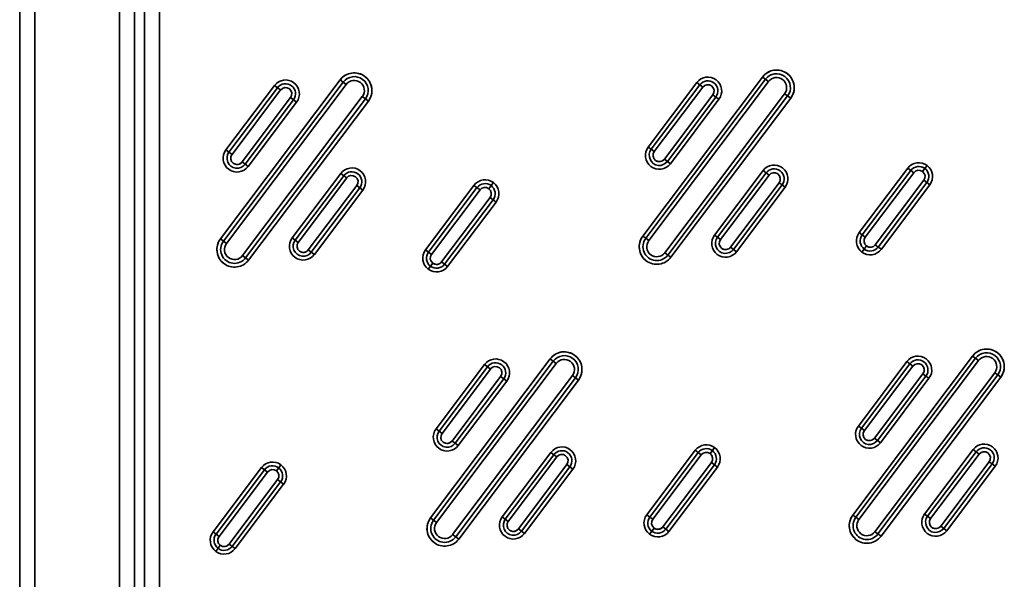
# Model space of a CAD drawing. Extents: x 234 to 1592, y -128 to 1769.
# Tile 5 of 10: x 234 to 625, y 368 to 590. Entities that reach past the tile are written whole.
import ezdxf

# ---------------------------------------------------------------- set-up
doc = ezdxf.new("R2010")
doc.units = 0
doc.layers.get('0').update_dxf_attribs({"lineweight": 13})

# ---------------------------------------------------------------- blocks, each defined once
blk = doc.blocks.new('BLOCK24')
at = {"color": 7, "lineweight": 35}
for p, q in [((-165, 725), (-165, -155)), ((-165, -155), (-165, 725)), ((-159, -155), (-159, 725)), ((-159, 725), (-159, -155)), ((-125.4, -79.57), (-125.4, 649.57)), ((-125.4, 649.57), (-125.4, -79.57)), ((-119.42, 649.57), (-119.42, -79.57)), ((-119.42, -79.57), (-119.42, 649.57)), ((-115.48, 645.63), (-115.48, -75.63)), ((-115.48, 645.63), (-115.48, -75.63)), ((-109.5, -75.63), (-109.5, 645.63)), ((-109.5, 645.63), (-109.5, -75.63)), ((-37.8, 430.34), (-85.33, 367.24)), ((-85.33, 367.24), (-37.8, 430.34)), ((129.8, 431.47), (82.27, 368.36)), ((82.27, 368.36), (129.8, 431.47)), ((83.47, 367.46), (130.99, 430.57)), ((130.99, 430.57), (83.47, 367.46)), ((-84.13, 366.33), (-36.61, 429.44)), ((-36.61, 429.44), (-84.13, 366.33)), ((-63.89, 428.12), (-83.14, 402.56)), ((-83.14, 402.56), (-63.89, 428.12)), ((-82.93, 365.43), (-35.41, 428.54)), ((-35.41, 428.54), (-82.93, 365.43)), ((-81.94, 401.66), (-62.69, 427.22)), ((-62.69, 427.22), (-81.94, 401.66)), ((-80.74, 400.75), (-61.49, 426.32)), ((-61.49, 426.32), (-80.74, 400.75)), ((103.71, 429.25), (84.46, 403.69)), ((84.46, 403.69), (103.71, 429.25)), ((84.67, 366.56), (132.19, 429.66)), ((132.19, 429.66), (84.67, 366.56)), ((85.66, 402.78), (104.91, 428.35)), ((104.91, 428.35), (85.66, 402.78)), ((86.86, 401.88), (106.11, 427.44)), ((106.11, 427.44), (86.86, 401.88)), ((-57.5, 423.31), (-76.75, 397.75)), ((-76.75, 397.75), (-57.5, 423.31)), ((-29.02, 423.72), (-76.54, 360.62)), ((-76.54, 360.62), (-29.02, 423.72)), ((-56.3, 422.41), (-75.55, 396.84)), ((-75.55, 396.84), (-56.3, 422.41)), ((-27.82, 422.82), (-75.35, 359.72)), ((-75.35, 359.72), (-27.82, 422.82)), ((110.1, 424.43), (90.85, 398.87)), ((90.85, 398.87), (110.1, 424.43)), ((138.58, 424.85), (91.06, 361.75)), ((91.06, 361.75), (138.58, 424.85)), ((111.3, 423.53), (92.05, 397.97)), ((92.05, 397.97), (111.3, 423.53)), ((139.78, 423.95), (92.25, 360.84)), ((92.25, 360.84), (139.78, 423.95)), ((93.25, 397.07), (112.5, 422.63)), ((112.5, 422.63), (93.25, 397.07)), ((93.45, 359.94), (140.98, 423.05)), ((140.98, 423.05), (93.45, 359.94)), ((-74.35, 395.94), (-55.1, 421.5)), ((-55.1, 421.5), (-74.35, 395.94)), ((-74.15, 358.81), (-26.62, 421.92)), ((-26.62, 421.92), (-74.15, 358.81)), ((187.43, 395.29), (168.18, 369.73)), ((168.18, 369.73), (187.43, 395.29)), ((-37.6, 393.21), (-56.85, 367.65)), ((-56.85, 367.65), (-37.6, 393.21)), ((-55.65, 366.75), (-36.4, 392.31)), ((-36.4, 392.31), (-55.65, 366.75)), ((-54.45, 365.85), (-35.2, 391.41)), ((-35.2, 391.41), (-54.45, 365.85)), ((130, 394.34), (110.75, 368.78)), ((110.75, 368.78), (130, 394.34)), ((111.95, 367.88), (131.2, 393.44)), ((131.2, 393.44), (111.95, 367.88)), ((113.15, 366.97), (132.4, 392.54)), ((132.4, 392.54), (113.15, 366.97)), ((169.37, 368.83), (188.63, 394.39)), ((188.63, 394.39), (169.37, 368.83)), ((170.57, 367.92), (189.82, 393.49)), ((189.82, 393.49), (170.57, 367.92)), ((-31.21, 388.4), (-50.46, 362.84)), ((-50.46, 362.84), (-31.21, 388.4)), ((-30.01, 387.5), (-49.26, 361.94)), ((-49.26, 361.94), (-30.01, 387.5)), ((15.29, 388.48), (-3.96, 362.91)), ((-3.96, 362.91), (15.29, 388.48)), ((-2.76, 362.01), (16.49, 387.57)), ((16.49, 387.57), (-2.76, 362.01)), ((136.39, 389.53), (117.14, 363.97)), ((117.14, 363.97), (136.39, 389.53)), ((137.59, 388.63), (118.34, 363.06)), ((118.34, 363.06), (137.59, 388.63)), ((119.54, 362.16), (138.79, 387.72)), ((138.79, 387.72), (119.54, 362.16)), ((193.82, 390.48), (174.57, 364.92)), ((174.57, 364.92), (193.82, 390.48)), ((195.02, 389.57), (175.76, 364.01)), ((175.76, 364.01), (195.02, 389.57)), ((176.96, 363.11), (196.21, 388.67)), ((196.21, 388.67), (176.96, 363.11)), ((-48.06, 361.03), (-28.81, 386.6)), ((-28.81, 386.6), (-48.06, 361.03)), ((-1.56, 361.11), (17.69, 386.67)), ((17.69, 386.67), (-1.56, 361.11)), ((21.68, 383.66), (2.43, 358.1)), ((2.43, 358.1), (21.68, 383.66)), ((22.88, 382.76), (3.63, 357.2)), ((3.63, 357.2), (22.88, 382.76)), ((4.83, 356.3), (24.08, 381.86)), ((24.08, 381.86), (4.83, 356.3)), ((213.17, 320.76), (165.65, 257.66)), ((165.65, 257.66), (213.17, 320.76)), ((45.57, 319.64), (-1.95, 256.53)), ((-1.95, 256.53), (45.57, 319.64)), ((-0.76, 255.63), (46.77, 318.73)), ((46.77, 318.73), (-0.76, 255.63)), ((19.49, 317.42), (0.24, 291.85)), ((0.24, 291.85), (19.49, 317.42)), ((0.44, 254.73), (47.97, 317.83)), ((47.97, 317.83), (0.44, 254.73)), ((166.84, 256.76), (214.37, 319.86)), ((214.37, 319.86), (166.84, 256.76)), ((187.09, 318.54), (167.84, 292.98)), ((167.84, 292.98), (187.09, 318.54)), ((168.04, 255.85), (215.57, 318.96)), ((215.57, 318.96), (168.04, 255.85)), ((169.03, 292.08), (188.29, 317.64)), ((188.29, 317.64), (169.03, 292.08)), ((170.23, 291.18), (189.48, 316.74)), ((189.48, 316.74), (170.23, 291.18)), ((1.43, 290.95), (20.69, 316.51)), ((20.69, 316.51), (1.43, 290.95)), ((2.63, 290.05), (21.88, 315.61)), ((21.88, 315.61), (2.63, 290.05)), ((54.36, 313.02), (6.83, 249.91)), ((6.83, 249.91), (54.36, 313.02)), ((193.48, 313.73), (174.23, 288.17)), ((174.23, 288.17), (193.48, 313.73)), ((221.96, 314.15), (174.43, 251.04)), ((174.43, 251.04), (221.96, 314.15)), ((194.68, 312.83), (175.42, 287.27)), ((175.42, 287.27), (194.68, 312.83)), ((223.16, 313.24), (175.63, 250.14)), ((175.63, 250.14), (223.16, 313.24)), ((25.88, 312.6), (6.63, 287.04)), ((6.63, 287.04), (25.88, 312.6)), ((27.08, 311.7), (7.83, 286.14)), ((7.83, 286.14), (27.08, 311.7)), ((55.56, 312.12), (8.03, 249.01)), ((8.03, 249.01), (55.56, 312.12)), ((9.02, 285.24), (28.27, 310.8)), ((28.27, 310.8), (9.02, 285.24)), ((9.23, 248.11), (56.76, 311.21)), ((56.76, 311.21), (9.23, 248.11)), ((176.62, 286.36), (195.87, 311.93)), ((195.87, 311.93), (176.62, 286.36)), ((176.83, 249.24), (224.35, 312.34)), ((224.35, 312.34), (176.83, 249.24)), ((45.78, 282.51), (26.53, 256.95)), ((26.53, 256.95), (45.78, 282.51)), ((27.72, 256.05), (46.98, 281.61)), ((46.98, 281.61), (27.72, 256.05)), ((103.11, 283.34), (83.86, 257.77)), ((83.86, 257.77), (103.11, 283.34)), ((85.06, 256.87), (104.31, 282.43)), ((104.31, 282.43), (85.06, 256.87)), ((86.26, 255.97), (105.51, 281.53)), ((105.51, 281.53), (86.26, 255.97)), ((213.38, 283.64), (194.13, 258.07)), ((194.13, 258.07), (213.38, 283.64)), ((195.32, 257.17), (214.58, 282.73)), ((214.58, 282.73), (195.32, 257.17)), ((196.52, 256.27), (215.77, 281.83)), ((215.77, 281.83), (196.52, 256.27)), ((28.92, 255.14), (48.17, 280.7)), ((48.17, 280.7), (28.92, 255.14)), ((52.17, 277.7), (32.92, 252.13)), ((32.92, 252.13), (52.17, 277.7)), ((109.5, 278.52), (90.25, 252.96)), ((90.25, 252.96), (109.5, 278.52)), ((110.7, 277.62), (91.45, 252.06)), ((91.45, 252.06), (110.7, 277.62)), ((219.77, 278.82), (200.52, 253.26)), ((200.52, 253.26), (219.77, 278.82)), ((220.97, 277.92), (201.71, 252.36)), ((201.71, 252.36), (220.97, 277.92)), ((-69.02, 276.52), (-88.27, 250.96)), ((-88.27, 250.96), (-69.02, 276.52)), ((-87.08, 250.06), (-67.83, 275.62)), ((-67.83, 275.62), (-87.08, 250.06)), ((-85.88, 249.15), (-66.63, 274.72)), ((-66.63, 274.72), (-85.88, 249.15)), ((53.37, 276.79), (34.11, 251.23)), ((34.11, 251.23), (53.37, 276.79)), ((35.31, 250.33), (54.56, 275.89)), ((54.56, 275.89), (35.31, 250.33)), ((92.65, 251.16), (111.9, 276.72)), ((111.9, 276.72), (92.65, 251.16)), ((202.91, 251.46), (222.16, 277.02)), ((222.16, 277.02), (202.91, 251.46)), ((-62.63, 271.71), (-81.88, 246.15)), ((-81.88, 246.15), (-62.63, 271.71)), ((-61.43, 270.81), (-80.69, 245.24)), ((-80.69, 245.24), (-61.43, 270.81)), ((-79.49, 244.34), (-60.24, 269.9)), ((-60.24, 269.9), (-79.49, 244.34))]:
    blk.add_line(p, q, dxfattribs=at)
at = {"color": 7, "lineweight": 35, "ltscale": 0.0375}
for p, q in [((-37.8, 430.34), (-36.61, 429.44)), ((-36.61, 429.44), (-37.8, 430.34)), ((129.8, 431.47), (130.99, 430.57)), ((130.99, 430.57), (129.8, 431.47)), ((130.99, 430.57), (132.19, 429.66)), ((130.99, 430.57), (132.19, 429.66)), ((-63.89, 428.12), (-62.69, 427.22)), ((-62.69, 427.22), (-63.89, 428.12)), ((-62.69, 427.22), (-61.49, 426.32)), ((-62.69, 427.22), (-61.49, 426.32)), ((-36.61, 429.44), (-35.41, 428.54)), ((-36.61, 429.44), (-35.41, 428.54)), ((103.71, 429.25), (104.91, 428.35)), ((104.91, 428.35), (103.71, 429.25)), ((104.91, 428.35), (106.11, 427.44)), ((104.91, 428.35), (106.11, 427.44)), ((-57.5, 423.31), (-56.3, 422.41)), ((-57.5, 423.31), (-56.3, 422.41)), ((-56.3, 422.41), (-55.1, 421.5)), ((-55.1, 421.5), (-56.3, 422.41)), ((-29.02, 423.72), (-27.82, 422.82)), ((-29.02, 423.72), (-27.82, 422.82)), ((-27.82, 422.82), (-26.62, 421.92)), ((-26.62, 421.92), (-27.82, 422.82)), ((110.1, 424.43), (111.3, 423.53)), ((110.1, 424.43), (111.3, 423.53)), ((111.3, 423.53), (112.5, 422.63)), ((112.5, 422.63), (111.3, 423.53)), ((138.58, 424.85), (139.78, 423.95)), ((138.58, 424.85), (139.78, 423.95)), ((139.78, 423.95), (140.98, 423.05)), ((140.98, 423.05), (139.78, 423.95)), ((-81.94, 401.66), (-83.14, 402.56)), ((-83.14, 402.56), (-81.94, 401.66)), ((85.66, 402.78), (84.46, 403.69)), ((84.46, 403.69), (85.66, 402.78)), ((86.86, 401.88), (85.66, 402.78)), ((86.86, 401.88), (85.66, 402.78)), ((-80.74, 400.75), (-81.94, 401.66)), ((-80.74, 400.75), (-81.94, 401.66)), ((92.05, 397.97), (90.85, 398.87)), ((92.05, 397.97), (90.85, 398.87)), ((-75.55, 396.84), (-76.75, 397.75)), ((-75.55, 396.84), (-76.75, 397.75)), ((-75.55, 396.84), (-74.35, 395.94)), ((-74.35, 395.94), (-75.55, 396.84)), ((92.05, 397.97), (93.25, 397.07)), ((93.25, 397.07), (92.05, 397.97)), ((188.63, 394.39), (187.43, 395.29)), ((187.43, 395.29), (188.63, 394.39)), ((194.23, 395.18), (193.32, 393.98)), ((193.32, 393.98), (194.23, 395.18)), ((195.13, 396.37), (194.23, 395.18)), ((194.23, 395.18), (195.13, 396.37)), ((-37.6, 393.21), (-36.4, 392.31)), ((-36.4, 392.31), (-37.6, 393.21)), ((-36.4, 392.31), (-35.2, 391.41)), ((-36.4, 392.31), (-35.2, 391.41)), ((130, 394.34), (131.2, 393.44)), ((131.2, 393.44), (130, 394.34)), ((131.2, 393.44), (132.4, 392.54)), ((131.2, 393.44), (132.4, 392.54)), ((188.63, 394.39), (189.82, 393.49)), ((188.63, 394.39), (189.82, 393.49)), ((-31.21, 388.4), (-30.01, 387.5)), ((-31.21, 388.4), (-30.01, 387.5)), ((-30.01, 387.5), (-28.81, 386.6)), ((-28.81, 386.6), (-30.01, 387.5)), ((16.49, 387.57), (15.29, 388.48)), ((15.29, 388.48), (16.49, 387.57)), ((16.49, 387.57), (17.69, 386.67)), ((16.49, 387.57), (17.69, 386.67)), ((22.09, 388.36), (21.19, 387.16)), ((21.19, 387.16), (22.09, 388.36)), ((23, 389.56), (22.09, 388.36)), ((22.09, 388.36), (23, 389.56)), ((136.39, 389.53), (137.59, 388.63)), ((136.39, 389.53), (137.59, 388.63)), ((137.59, 388.63), (138.79, 387.72)), ((138.79, 387.72), (137.59, 388.63)), ((193.82, 390.48), (195.02, 389.57)), ((193.82, 390.48), (195.02, 389.57)), ((195.02, 389.57), (196.21, 388.67)), ((196.21, 388.67), (195.02, 389.57)), ((21.68, 383.66), (22.88, 382.76)), ((21.68, 383.66), (22.88, 382.76)), ((22.88, 382.76), (24.08, 381.86)), ((24.08, 381.86), (22.88, 382.76)), ((-55.65, 366.75), (-56.85, 367.65)), ((-56.85, 367.65), (-55.65, 366.75)), ((83.47, 367.46), (82.27, 368.36)), ((82.27, 368.36), (83.47, 367.46)), ((84.67, 366.56), (83.47, 367.46)), ((84.67, 366.56), (83.47, 367.46)), ((111.95, 367.88), (110.75, 368.78)), ((110.75, 368.78), (111.95, 367.88)), ((113.15, 366.97), (111.95, 367.88)), ((113.15, 366.97), (111.95, 367.88)), ((169.37, 368.83), (168.18, 369.73)), ((168.18, 369.73), (169.37, 368.83)), ((170.57, 367.92), (169.37, 368.83)), ((170.57, 367.92), (169.37, 368.83)), ((-84.13, 366.33), (-85.33, 367.24)), ((-85.33, 367.24), (-84.13, 366.33)), ((-82.93, 365.43), (-84.13, 366.33)), ((-82.93, 365.43), (-84.13, 366.33)), ((-54.45, 365.85), (-55.65, 366.75)), ((-54.45, 365.85), (-55.65, 366.75)), ((118.34, 363.06), (117.14, 363.97)), ((118.34, 363.06), (117.14, 363.97)), ((171.07, 364.42), (170.16, 363.22)), ((170.16, 363.22), (171.07, 364.42)), ((175.76, 364.01), (174.57, 364.92)), ((175.76, 364.01), (174.57, 364.92)), ((175.76, 364.01), (176.96, 363.11)), ((176.96, 363.11), (175.76, 364.01)), ((-75.35, 359.72), (-76.54, 360.62)), ((-75.35, 359.72), (-76.54, 360.62)), ((-75.35, 359.72), (-74.15, 358.81)), ((-74.15, 358.81), (-75.35, 359.72)), ((-49.26, 361.94), (-50.46, 362.84)), ((-49.26, 361.94), (-50.46, 362.84)), ((-49.26, 361.94), (-48.06, 361.03)), ((-48.06, 361.03), (-49.26, 361.94)), ((-2.76, 362.01), (-3.96, 362.91)), ((-3.96, 362.91), (-2.76, 362.01)), ((-1.56, 361.11), (-2.76, 362.01)), ((-1.56, 361.11), (-2.76, 362.01)), ((92.25, 360.84), (91.06, 361.75)), ((92.25, 360.84), (91.06, 361.75)), ((92.25, 360.84), (93.45, 359.94)), ((93.45, 359.94), (92.25, 360.84)), ((118.34, 363.06), (119.54, 362.16)), ((119.54, 362.16), (118.34, 363.06)), ((170.16, 363.22), (169.26, 362.03)), ((169.26, 362.03), (170.16, 363.22)), ((-1.97, 356.41), (-2.87, 355.21)), ((-2.87, 355.21), (-1.97, 356.41)), ((-1.07, 357.61), (-1.97, 356.41)), ((-1.97, 356.41), (-1.07, 357.61)), ((3.63, 357.2), (2.43, 358.1)), ((3.63, 357.2), (2.43, 358.1)), ((3.63, 357.2), (4.83, 356.3)), ((4.83, 356.3), (3.63, 357.2)), ((213.17, 320.76), (214.37, 319.86)), ((214.37, 319.86), (213.17, 320.76)), ((19.49, 317.42), (20.69, 316.51)), ((20.69, 316.51), (19.49, 317.42)), ((45.57, 319.64), (46.77, 318.73)), ((46.77, 318.73), (45.57, 319.64)), ((46.77, 318.73), (47.97, 317.83)), ((46.77, 318.73), (47.97, 317.83)), ((187.09, 318.54), (188.29, 317.64)), ((188.29, 317.64), (187.09, 318.54)), ((188.29, 317.64), (189.48, 316.74)), ((188.29, 317.64), (189.48, 316.74)), ((214.37, 319.86), (215.57, 318.96)), ((214.37, 319.86), (215.57, 318.96)), ((20.69, 316.51), (21.88, 315.61)), ((20.69, 316.51), (21.88, 315.61)), ((54.36, 313.02), (55.56, 312.12)), ((54.36, 313.02), (55.56, 312.12)), ((193.48, 313.73), (194.68, 312.83)), ((193.48, 313.73), (194.68, 312.83)), ((194.68, 312.83), (195.87, 311.93)), ((195.87, 311.93), (194.68, 312.83)), ((221.96, 314.15), (223.16, 313.24)), ((221.96, 314.15), (223.16, 313.24)), ((223.16, 313.24), (224.35, 312.34)), ((224.35, 312.34), (223.16, 313.24)), ((25.88, 312.6), (27.08, 311.7)), ((25.88, 312.6), (27.08, 311.7)), ((27.08, 311.7), (28.27, 310.8)), ((28.27, 310.8), (27.08, 311.7)), ((55.56, 312.12), (56.76, 311.21)), ((56.76, 311.21), (55.56, 312.12)), ((1.43, 290.95), (0.24, 291.85)), ((0.24, 291.85), (1.43, 290.95)), ((2.63, 290.05), (1.43, 290.95)), ((2.63, 290.05), (1.43, 290.95)), ((169.03, 292.08), (167.84, 292.98)), ((167.84, 292.98), (169.03, 292.08)), ((170.23, 291.18), (169.03, 292.08)), ((170.23, 291.18), (169.03, 292.08)), ((7.83, 286.14), (6.63, 287.04)), ((7.83, 286.14), (6.63, 287.04)), ((7.83, 286.14), (9.02, 285.24)), ((9.02, 285.24), (7.83, 286.14)), ((175.42, 287.27), (174.23, 288.17)), ((175.42, 287.27), (174.23, 288.17)), ((175.42, 287.27), (176.62, 286.36)), ((176.62, 286.36), (175.42, 287.27)), ((45.78, 282.51), (46.98, 281.61)), ((46.98, 281.61), (45.78, 282.51)), ((46.98, 281.61), (48.17, 280.7)), ((46.98, 281.61), (48.17, 280.7)), ((104.31, 282.43), (103.11, 283.34)), ((103.11, 283.34), (104.31, 282.43)), ((104.31, 282.43), (105.51, 281.53)), ((104.31, 282.43), (105.51, 281.53)), ((109.91, 283.22), (109.01, 282.02)), ((109.01, 282.02), (109.91, 283.22)), ((110.81, 284.42), (109.91, 283.22)), ((109.91, 283.22), (110.81, 284.42)), ((213.38, 283.64), (214.58, 282.73)), ((214.58, 282.73), (213.38, 283.64)), ((214.58, 282.73), (215.77, 281.83)), ((214.58, 282.73), (215.77, 281.83)), ((-61.32, 277.61), (-62.22, 276.41)), ((-62.22, 276.41), (-61.32, 277.61)), ((52.17, 277.7), (53.37, 276.79)), ((52.17, 277.7), (53.37, 276.79)), ((109.5, 278.52), (110.7, 277.62)), ((109.5, 278.52), (110.7, 277.62)), ((110.7, 277.62), (111.9, 276.72)), ((111.9, 276.72), (110.7, 277.62)), ((219.77, 278.82), (220.97, 277.92)), ((219.77, 278.82), (220.97, 277.92)), ((220.97, 277.92), (222.16, 277.02)), ((222.16, 277.02), (220.97, 277.92)), ((-67.83, 275.62), (-69.02, 276.52)), ((-69.02, 276.52), (-67.83, 275.62)), ((-67.83, 275.62), (-66.63, 274.72)), ((-67.83, 275.62), (-66.63, 274.72)), ((-62.22, 276.41), (-63.13, 275.21)), ((-63.13, 275.21), (-62.22, 276.41)), ((53.37, 276.79), (54.56, 275.89)), ((54.56, 275.89), (53.37, 276.79)), ((-62.63, 271.71), (-61.43, 270.81)), ((-62.63, 271.71), (-61.43, 270.81)), ((-61.43, 270.81), (-60.24, 269.9)), ((-60.24, 269.9), (-61.43, 270.81)), ((195.32, 257.17), (194.13, 258.07)), ((194.13, 258.07), (195.32, 257.17)), ((-0.76, 255.63), (-1.95, 256.53)), ((-1.95, 256.53), (-0.76, 255.63)), ((0.44, 254.73), (-0.76, 255.63)), ((0.44, 254.73), (-0.76, 255.63)), ((27.72, 256.05), (26.53, 256.95)), ((26.53, 256.95), (27.72, 256.05)), ((28.92, 255.14), (27.72, 256.05)), ((28.92, 255.14), (27.72, 256.05)), ((85.06, 256.87), (83.86, 257.77)), ((83.86, 257.77), (85.06, 256.87)), ((86.26, 255.97), (85.06, 256.87)), ((86.26, 255.97), (85.06, 256.87)), ((166.84, 256.76), (165.65, 257.66)), ((165.65, 257.66), (166.84, 256.76)), ((168.04, 255.85), (166.84, 256.76)), ((168.04, 255.85), (166.84, 256.76)), ((196.52, 256.27), (195.32, 257.17)), ((196.52, 256.27), (195.32, 257.17)), ((-87.08, 250.06), (-88.27, 250.96)), ((-88.27, 250.96), (-87.08, 250.06)), ((34.11, 251.23), (32.92, 252.13)), ((34.11, 251.23), (32.92, 252.13)), ((34.11, 251.23), (35.31, 250.33)), ((35.31, 250.33), (34.11, 251.23)), ((85.85, 251.27), (84.94, 250.07)), ((84.94, 250.07), (85.85, 251.27)), ((86.75, 252.47), (85.85, 251.27)), ((85.85, 251.27), (86.75, 252.47)), ((91.45, 252.06), (90.25, 252.96)), ((91.45, 252.06), (90.25, 252.96)), ((91.45, 252.06), (92.65, 251.16)), ((92.65, 251.16), (91.45, 252.06)), ((175.63, 250.14), (174.43, 251.04)), ((175.63, 250.14), (174.43, 251.04)), ((175.63, 250.14), (176.83, 249.24)), ((176.83, 249.24), (175.63, 250.14)), ((201.71, 252.36), (200.52, 253.26)), ((201.71, 252.36), (200.52, 253.26)), ((201.71, 252.36), (202.91, 251.46)), ((202.91, 251.46), (201.71, 252.36)), ((-85.88, 249.15), (-87.08, 250.06)), ((-85.88, 249.15), (-87.08, 250.06)), ((8.03, 249.01), (6.83, 249.91)), ((8.03, 249.01), (6.83, 249.91)), ((8.03, 249.01), (9.23, 248.11)), ((9.23, 248.11), (8.03, 249.01)), ((-86.29, 244.46), (-87.19, 243.26)), ((-87.19, 243.26), (-86.29, 244.46)), ((-85.39, 245.65), (-86.29, 244.46)), ((-86.29, 244.46), (-85.39, 245.65)), ((-80.69, 245.24), (-81.88, 246.15)), ((-80.69, 245.24), (-81.88, 246.15)), ((-80.69, 245.24), (-79.49, 244.34)), ((-79.49, 244.34), (-80.69, 245.24))]:
    blk.add_line(p, q, dxfattribs=at)
at = {"color": 7, "lineweight": 35}
for centre, radius, start, end in [((135.39, 427.26), 7, 53.0153, 143.0153), ((135.39, 427.26), 7, 53.0152, 143.0153), ((-59.49, 424.81), 5.5, 53.0153, 143.0153), ((-59.49, 424.81), 5.5, 53.0153, 143.0153), ((-32.21, 426.13), 7, 53.0153, 143.0153), ((-32.21, 426.13), 7, 53.0152, 143.0153), ((-32.21, 426.13), 5.5, 323.0153, 143.0153), ((-32.21, 426.13), 5.5, 323.0153, 143.0153), ((-32.21, 426.13), 4, 53.0153, 143.0153), ((-32.21, 426.13), 4, 53.0189, 143.0117), ((-32.21, 426.13), 7, 323.0153, 53.0153), ((-32.21, 426.13), 7, 323.0152, 53.0153), ((108.11, 425.94), 5.5, 53.0153, 143.0153), ((108.11, 425.94), 5.5, 53.0153, 143.0153), ((108.11, 425.94), 4, 323.0153, 143.0153), ((108.11, 425.94), 4, 323.0153, 143.0153), ((108.11, 425.94), 5.5, 323.0153, 53.0153), ((108.11, 425.94), 5.5, 323.0153, 53.0153), ((135.39, 427.26), 5.5, 323.0153, 143.0153), ((135.39, 427.26), 5.5, 323.0153, 143.0153), ((135.39, 427.26), 4, 53.0153, 143.0153), ((135.39, 427.26), 4, 53.0189, 143.0117), ((135.39, 427.26), 4, 323.0153, 53.0153), ((135.39, 427.26), 4, 323.0189, 53.0117), ((135.39, 427.26), 7, 323.0153, 53.0153), ((135.39, 427.26), 7, 323.0152, 53.0153), ((-59.49, 424.81), 4, 323.0153, 143.0153), ((-59.49, 424.81), 4, 323.0153, 143.0153), ((-59.49, 424.81), 2.5, 53.0153, 143.0153), ((-59.49, 424.81), 2.5, 53.0189, 143.0118), ((-59.49, 424.81), 2.5, 323.0153, 53.0153), ((-59.49, 424.81), 2.5, 323.0189, 53.0118), ((-59.49, 424.81), 5.5, 323.0153, 53.0153), ((-59.49, 424.81), 5.5, 323.0153, 53.0153), ((-32.21, 426.13), 4, 323.0153, 53.0153), ((-32.21, 426.13), 4, 323.0189, 53.0117), ((108.11, 425.94), 2.5, 53.0153, 143.0153), ((108.11, 425.94), 2.5, 53.0189, 143.0118), ((108.11, 425.94), 2.5, 323.0153, 53.0153), ((108.11, 425.94), 2.5, 323.0189, 53.0118), ((-78.75, 399.25), 5.5, 143.0153, 233.0153), ((-78.75, 399.25), 5.5, 143.0153, 233.0153), ((88.85, 400.38), 5.5, 143.0153, 233.0153), ((88.85, 400.38), 5.5, 143.0153, 233.0153), ((88.85, 400.38), 4, 143.0153, 323.0153), ((88.85, 400.38), 4, 143.0153, 323.0153), ((-78.75, 399.25), 4, 143.0153, 323.0153), ((-78.75, 399.25), 4, 143.0153, 323.0153), ((-78.75, 399.25), 2.5, 143.0153, 233.0153), ((-78.75, 399.25), 2.5, 143.0189, 233.0118), ((88.85, 400.38), 2.5, 143.0153, 233.0153), ((88.85, 400.38), 2.5, 143.0189, 233.0118), ((88.85, 400.38), 2.5, 233.0153, 323.0153), ((88.85, 400.38), 2.5, 233.0189, 323.0118), ((-78.75, 399.25), 5.5, 233.0153, 323.0153), ((-78.75, 399.25), 5.5, 233.0153, 323.0153), ((-78.75, 399.25), 2.5, 233.0153, 323.0153), ((-78.75, 399.25), 2.5, 233.0189, 323.0118), ((-33.2, 389.9), 5.5, 53.0153, 143.0153), ((-33.2, 389.9), 5.5, 53.0153, 143.0153), ((88.85, 400.38), 5.5, 233.0153, 323.0153), ((88.85, 400.38), 5.5, 233.0153, 323.0153), ((134.39, 391.03), 5.5, 53.0153, 143.0153), ((134.39, 391.03), 5.5, 53.0153, 143.0153), ((134.39, 391.03), 4, 323.0153, 143.0153), ((134.39, 391.03), 4, 323.0153, 143.0153), ((134.39, 391.03), 5.5, 323.0153, 53.0153), ((134.39, 391.03), 5.5, 323.0153, 53.0153), ((191.82, 391.98), 5.5, 53.0153, 143.0153), ((191.82, 391.98), 5.5, 53.0153, 143.0153), ((191.82, 391.98), 4, 53.0153, 143.0153), ((191.82, 391.98), 4, 53.0153, 143.0153), ((191.82, 391.98), 4, 323.0153, 53.0153), ((191.82, 391.98), 4, 323.0153, 53.0153), ((191.82, 391.98), 5.5, 323.0153, 53.0153), ((191.82, 391.98), 5.5, 323.0153, 53.0153), ((-33.2, 389.9), 4, 323.0153, 143.0153), ((-33.2, 389.9), 4, 323.0153, 143.0153), ((-33.2, 389.9), 2.5, 53.0153, 143.0153), ((-33.2, 389.9), 2.5, 53.0189, 143.0118), ((-33.2, 389.9), 2.5, 323.0153, 53.0153), ((-33.2, 389.9), 2.5, 323.0189, 53.0118), ((-33.2, 389.9), 5.5, 323.0153, 53.0153), ((-33.2, 389.9), 5.5, 323.0153, 53.0153), ((134.39, 391.03), 2.5, 53.0153, 143.0153), ((134.39, 391.03), 2.5, 53.0189, 143.0118), ((134.39, 391.03), 2.5, 323.0153, 53.0153), ((134.39, 391.03), 2.5, 323.0189, 53.0118), ((191.82, 391.98), 2.5, 53.0153, 143.0153), ((191.82, 391.98), 2.5, 53.0189, 143.0118), ((191.82, 391.98), 2.5, 323.0153, 53.0153), ((191.82, 391.98), 2.5, 323.0189, 53.0118), ((19.69, 385.17), 5.5, 53.0153, 143.0153), ((19.69, 385.17), 5.5, 53.0153, 143.0153), ((19.69, 385.17), 4, 53.0153, 143.0153), ((19.69, 385.17), 4, 53.0153, 143.0153), ((19.69, 385.17), 2.5, 53.0153, 143.0153), ((19.69, 385.17), 2.5, 53.0189, 143.0118), ((19.69, 385.17), 2.5, 323.0153, 53.0153), ((19.69, 385.17), 2.5, 323.0189, 53.0118), ((19.69, 385.17), 4, 323.0153, 53.0153), ((19.69, 385.17), 4, 323.0153, 53.0153), ((19.69, 385.17), 5.5, 323.0153, 53.0153), ((19.69, 385.17), 5.5, 323.0153, 53.0153), ((-52.46, 364.34), 5.5, 143.0153, 233.0153), ((-52.46, 364.34), 5.5, 143.0153, 233.0153), ((87.86, 364.15), 7, 143.0153, 233.0153), ((87.86, 364.15), 7, 143.0152, 233.0153), ((87.86, 364.15), 5.5, 143.0153, 323.0153), ((87.86, 364.15), 5.5, 143.0153, 323.0153), ((115.14, 365.47), 5.5, 143.0153, 233.0153), ((115.14, 365.47), 5.5, 143.0153, 233.0153), ((115.14, 365.47), 4, 143.0153, 323.0153), ((115.14, 365.47), 4, 143.0153, 323.0153), ((172.57, 366.42), 5.5, 143.0153, 233.0153), ((172.57, 366.42), 5.5, 143.0153, 233.0153), ((172.57, 366.42), 4, 143.0153, 233.0153), ((172.57, 366.42), 4, 143.0153, 233.0153), ((172.57, 366.42), 2.5, 143.0153, 233.0153), ((172.57, 366.42), 2.5, 143.0189, 233.0118), ((-79.74, 363.03), 7, 143.0153, 233.0153), ((-79.74, 363.03), 7, 143.0152, 233.0153), ((-79.74, 363.03), 5.5, 143.0153, 323.0153), ((-79.74, 363.03), 5.5, 143.0153, 323.0153), ((-79.74, 363.03), 4, 143.0153, 233.0153), ((-79.74, 363.03), 4, 143.0189, 233.0117), ((-52.46, 364.34), 4, 143.0153, 323.0153), ((-52.46, 364.34), 4, 143.0153, 323.0153), ((-52.46, 364.34), 2.5, 143.0153, 233.0153), ((-52.46, 364.34), 2.5, 143.0189, 233.0118), ((87.86, 364.15), 4, 143.0153, 233.0153), ((87.86, 364.15), 4, 143.0189, 233.0117), ((115.14, 365.47), 2.5, 143.0153, 233.0153), ((115.14, 365.47), 2.5, 143.0189, 233.0118), ((115.14, 365.47), 2.5, 233.0153, 323.0153), ((115.14, 365.47), 2.5, 233.0189, 323.0118), ((172.57, 366.42), 4, 233.0153, 323.0153), ((172.57, 366.42), 4, 233.0153, 323.0153), ((172.57, 366.42), 2.5, 233.0153, 323.0153), ((172.57, 366.42), 2.5, 233.0189, 323.0118), ((-79.74, 363.03), 4, 233.0153, 323.0153), ((-79.74, 363.03), 4, 233.0189, 323.0117), ((-52.46, 364.34), 5.5, 233.0153, 323.0153), ((-52.46, 364.34), 5.5, 233.0153, 323.0153), ((-52.46, 364.34), 2.5, 233.0153, 323.0153), ((-52.46, 364.34), 2.5, 233.0189, 323.0118), ((0.44, 359.6), 5.5, 143.0153, 233.0153), ((0.44, 359.6), 5.5, 143.0153, 233.0153), ((0.44, 359.6), 4, 143.0153, 233.0153), ((0.44, 359.6), 4, 143.0153, 233.0153), ((0.44, 359.6), 2.5, 143.0153, 233.0153), ((0.44, 359.6), 2.5, 143.0189, 233.0118), ((87.86, 364.15), 7, 233.0153, 323.0153), ((87.86, 364.15), 7, 233.0152, 323.0153), ((87.86, 364.15), 4, 233.0153, 323.0153), ((87.86, 364.15), 4, 233.0189, 323.0117), ((115.14, 365.47), 5.5, 233.0153, 323.0153), ((115.14, 365.47), 5.5, 233.0153, 323.0153), ((172.57, 366.42), 5.5, 233.0153, 323.0153), ((172.57, 366.42), 5.5, 233.0153, 323.0153), ((-79.74, 363.03), 7, 233.0153, 323.0153), ((-79.74, 363.03), 7, 233.0152, 323.0153), ((0.44, 359.6), 5.5, 233.0153, 323.0153), ((0.44, 359.6), 5.5, 233.0153, 323.0153), ((0.44, 359.6), 4, 233.0153, 323.0153), ((0.44, 359.6), 4, 233.0153, 323.0153), ((0.44, 359.6), 2.5, 233.0153, 323.0153), ((0.44, 359.61), 2.5, 233.0189, 323.0118), ((51.16, 315.43), 7, 53.0153, 143.0153), ((51.16, 315.43), 7, 53.0152, 143.0153), ((51.16, 315.43), 5.5, 323.0153, 143.0153), ((51.16, 315.43), 5.5, 323.0153, 143.0153), ((51.16, 315.43), 7, 323.0153, 53.0153), ((51.16, 315.43), 7, 323.0152, 53.0153), ((191.48, 315.23), 5.5, 53.0153, 143.0153), ((191.48, 315.23), 5.5, 53.0153, 143.0153), ((218.76, 316.55), 7, 53.0153, 143.0153), ((218.76, 316.55), 7, 53.0152, 143.0153), ((218.76, 316.55), 5.5, 323.0153, 143.0153), ((218.76, 316.55), 5.5, 323.0153, 143.0153), ((218.76, 316.55), 4, 53.0153, 143.0153), ((218.76, 316.55), 4, 53.0189, 143.0117), ((218.76, 316.55), 7, 323.0153, 53.0153), ((218.76, 316.55), 7, 323.0152, 53.0153), ((23.88, 314.11), 5.5, 53.0153, 143.0153), ((23.88, 314.11), 5.5, 53.0153, 143.0153), ((23.88, 314.11), 4, 323.0153, 143.0153), ((23.88, 314.11), 4, 323.0153, 143.0153), ((23.88, 314.11), 2.5, 53.0153, 143.0153), ((23.88, 314.11), 2.5, 53.0189, 143.0118), ((23.88, 314.11), 5.5, 323.0153, 53.0153), ((23.88, 314.11), 5.5, 323.0153, 53.0153), ((51.16, 315.43), 4, 53.0153, 143.0153), ((51.16, 315.43), 4, 53.0189, 143.0117), ((51.16, 315.43), 4, 323.0153, 53.0153), ((51.16, 315.43), 4, 323.0189, 53.0117), ((191.48, 315.23), 4, 323.0153, 143.0153), ((191.48, 315.23), 4, 323.0153, 143.0153), ((191.48, 315.23), 2.5, 53.0153, 143.0153), ((191.48, 315.23), 2.5, 53.0189, 143.0118), ((191.48, 315.23), 2.5, 323.0153, 53.0153), ((191.48, 315.23), 2.5, 323.0189, 53.0118), ((191.48, 315.23), 5.5, 323.0153, 53.0153), ((191.48, 315.23), 5.5, 323.0153, 53.0153), ((218.76, 316.55), 4, 323.0153, 53.0153), ((218.76, 316.55), 4, 323.0189, 53.0117), ((23.88, 314.11), 2.5, 323.0153, 53.0153), ((23.88, 314.11), 2.5, 323.0189, 53.0118), ((4.63, 288.55), 5.5, 143.0153, 233.0153), ((4.63, 288.55), 5.5, 143.0153, 233.0153), ((4.63, 288.55), 4, 143.0153, 323.0153), ((4.63, 288.55), 4, 143.0153, 323.0153), ((4.63, 288.55), 2.5, 143.0153, 233.0153), ((4.63, 288.55), 2.5, 143.0189, 233.0118), ((172.23, 289.67), 5.5, 143.0153, 233.0153), ((172.23, 289.67), 5.5, 143.0153, 233.0153), ((172.23, 289.67), 4, 143.0153, 323.0153), ((172.23, 289.67), 4, 143.0153, 323.0153), ((172.23, 289.67), 2.5, 143.0153, 233.0153), ((172.23, 289.67), 2.5, 143.0189, 233.0118), ((4.63, 288.55), 2.5, 233.0153, 323.0153), ((4.63, 288.55), 2.5, 233.0189, 323.0118), ((107.5, 280.03), 5.5, 53.0153, 143.0153), ((107.5, 280.03), 5.5, 53.0153, 143.0153), ((172.23, 289.67), 5.5, 233.0153, 323.0153), ((172.23, 289.67), 5.5, 233.0153, 323.0153), ((172.23, 289.67), 2.5, 233.0153, 323.0153), ((172.23, 289.67), 2.5, 233.0189, 323.0118), ((217.77, 280.33), 5.5, 53.0153, 143.0153), ((217.77, 280.33), 5.5, 53.0153, 143.0153), ((4.63, 288.55), 5.5, 233.0153, 323.0153), ((4.63, 288.55), 5.5, 233.0153, 323.0153), ((50.17, 279.2), 5.5, 53.0153, 143.0153), ((50.17, 279.2), 5.5, 53.0153, 143.0153), ((50.17, 279.2), 4, 323.0153, 143.0153), ((50.17, 279.2), 4, 323.0153, 143.0153), ((50.17, 279.2), 2.5, 53.0153, 143.0153), ((50.17, 279.2), 2.5, 53.0189, 143.0118), ((50.17, 279.2), 5.5, 323.0153, 53.0153), ((50.17, 279.2), 5.5, 323.0153, 53.0153), ((107.5, 280.03), 4, 53.0153, 143.0153), ((107.5, 280.03), 4, 53.0153, 143.0153), ((107.5, 280.03), 2.5, 53.0153, 143.0153), ((107.5, 280.03), 2.5, 53.0189, 143.0118), ((107.5, 280.03), 2.5, 323.0153, 53.0153), ((107.5, 280.03), 2.5, 323.0189, 53.0118), ((107.5, 280.03), 4, 323.0153, 53.0153), ((107.5, 280.03), 4, 323.0153, 53.0153), ((107.5, 280.03), 5.5, 323.0153, 53.0153), ((107.5, 280.03), 5.5, 323.0153, 53.0153), ((217.77, 280.33), 4, 323.0153, 143.0153), ((217.77, 280.33), 4, 323.0153, 143.0153), ((217.77, 280.33), 2.5, 53.0153, 143.0153), ((217.77, 280.33), 2.5, 53.0189, 143.0118), ((217.77, 280.33), 2.5, 323.0153, 53.0153), ((217.77, 280.33), 2.5, 323.0189, 53.0118), ((217.77, 280.33), 5.5, 323.0153, 53.0153), ((217.77, 280.33), 5.5, 323.0153, 53.0153), ((-64.63, 273.21), 5.5, 53.0153, 143.0153), ((-64.63, 273.21), 5.5, 53.0153, 143.0153), ((-64.63, 273.21), 5.5, 323.0153, 53.0153), ((-64.63, 273.21), 5.5, 323.0153, 53.0153), ((50.17, 279.2), 2.5, 323.0153, 53.0153), ((50.17, 279.2), 2.5, 323.0189, 53.0118), ((-64.63, 273.21), 4, 53.0153, 143.0153), ((-64.63, 273.21), 4, 53.0153, 143.0153), ((-64.63, 273.21), 2.5, 53.0153, 143.0153), ((-64.63, 273.21), 2.5, 53.0189, 143.0118), ((-64.63, 273.21), 2.5, 323.0153, 53.0153), ((-64.63, 273.21), 2.5, 323.0189, 53.0118), ((-64.63, 273.21), 4, 323.0153, 53.0153), ((-64.63, 273.21), 4, 323.0153, 53.0153), ((198.52, 254.77), 5.5, 143.0153, 233.0153), ((198.52, 254.77), 5.5, 143.0153, 233.0153), ((3.64, 252.32), 7, 143.0153, 233.0153), ((3.64, 252.32), 7, 143.0152, 233.0153), ((3.64, 252.32), 5.5, 143.0153, 323.0153), ((3.64, 252.32), 5.5, 143.0153, 323.0153), ((3.64, 252.32), 4, 143.0153, 233.0153), ((3.64, 252.32), 4, 143.0189, 233.0117), ((30.92, 253.64), 5.5, 143.0153, 233.0153), ((30.92, 253.64), 5.5, 143.0153, 233.0153), ((30.92, 253.64), 4, 143.0153, 323.0153), ((30.92, 253.64), 4, 143.0153, 323.0153), ((30.92, 253.64), 2.5, 143.0153, 233.0153), ((30.92, 253.64), 2.5, 143.0189, 233.0118), ((88.25, 254.47), 5.5, 143.0153, 233.0153), ((88.25, 254.47), 5.5, 143.0153, 233.0153), ((88.25, 254.47), 4, 143.0153, 233.0153), ((88.25, 254.47), 4, 143.0153, 233.0153), ((88.25, 254.47), 2.5, 143.0153, 233.0153), ((88.25, 254.47), 2.5, 143.0189, 233.0118), ((171.24, 253.45), 7, 143.0153, 233.0153), ((171.24, 253.45), 7, 143.0152, 233.0153), ((171.24, 253.45), 5.5, 143.0153, 323.0153), ((171.24, 253.45), 5.5, 143.0153, 323.0153), ((171.24, 253.45), 4, 143.0153, 233.0153), ((171.24, 253.45), 4, 143.0189, 233.0117), ((198.52, 254.77), 4, 143.0153, 323.0153), ((198.52, 254.77), 4, 143.0153, 323.0153), ((198.52, 254.77), 2.5, 143.0153, 233.0153), ((198.52, 254.77), 2.5, 143.0189, 233.0118), ((-83.88, 247.65), 5.5, 143.0153, 233.0153), ((-83.88, 247.65), 5.5, 143.0153, 233.0153), ((30.92, 253.64), 5.5, 233.0153, 323.0153), ((30.92, 253.64), 5.5, 233.0153, 323.0153), ((30.92, 253.64), 2.5, 233.0153, 323.0153), ((30.92, 253.64), 2.5, 233.0189, 323.0118), ((88.25, 254.47), 5.5, 233.0153, 323.0153), ((88.25, 254.47), 5.5, 233.0153, 323.0153), ((88.25, 254.47), 4, 233.0153, 323.0153), ((88.25, 254.47), 4, 233.0153, 323.0153), ((88.25, 254.47), 2.5, 233.0153, 323.0153), ((88.25, 254.47), 2.5, 233.0189, 323.0118), ((171.24, 253.45), 4, 233.0153, 323.0153), ((171.24, 253.45), 4, 233.0189, 323.0117), ((198.52, 254.77), 5.5, 233.0153, 323.0153), ((198.52, 254.77), 5.5, 233.0153, 323.0153), ((198.52, 254.77), 2.5, 233.0153, 323.0153), ((198.52, 254.77), 2.5, 233.0189, 323.0118), ((-83.88, 247.65), 4, 143.0153, 233.0153), ((-83.88, 247.65), 4, 143.0153, 233.0153), ((-83.88, 247.65), 2.5, 143.0153, 233.0153), ((-83.88, 247.65), 2.5, 143.0189, 233.0118), ((3.64, 252.32), 7, 233.0153, 323.0153), ((3.64, 252.32), 7, 233.0152, 323.0153), ((3.64, 252.32), 4, 233.0153, 323.0153), ((3.64, 252.32), 4, 233.0189, 323.0117), ((171.24, 253.45), 7, 233.0153, 323.0153), ((171.24, 253.45), 7, 233.0152, 323.0153), ((-83.88, 247.65), 5.5, 233.0153, 323.0153), ((-83.88, 247.65), 5.5, 233.0153, 323.0153), ((-83.88, 247.65), 4, 233.0153, 323.0153), ((-83.88, 247.65), 4, 233.0153, 323.0153), ((-83.88, 247.65), 2.5, 233.0153, 323.0153), ((-83.88, 247.65), 2.5, 233.0189, 323.0118)]:
    blk.add_arc(centre, radius, start, end, dxfattribs=at)

msp = doc.modelspace()

# ---------------------------------------------------------------- block references
at = {"lineweight": 0}
msp.add_blockref('BLOCK24', (399.5, 135.5), dxfattribs=at)

doc.saveas('drawing.dxf')
